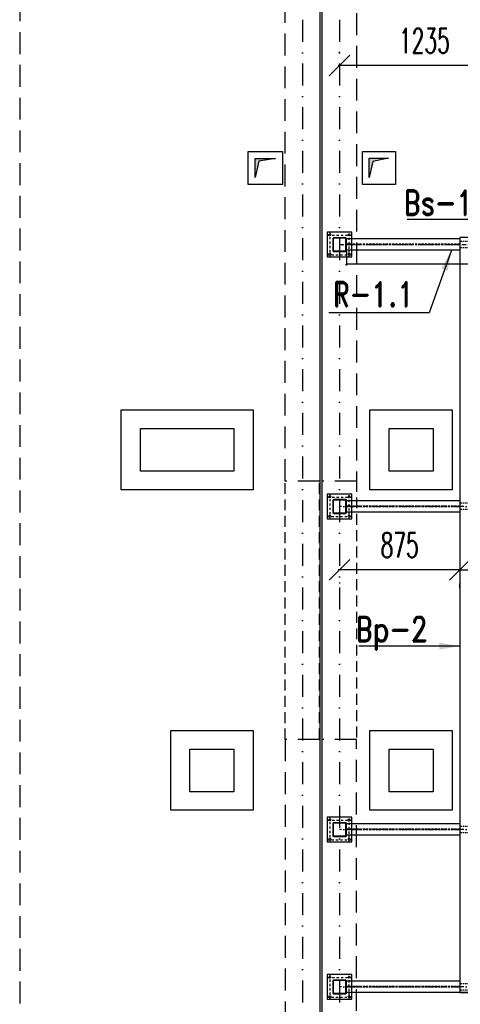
# Model space of a CAD drawing. Header units: millimetres. Extents: x -228255 to 14536, y -140109 to 119945.
# Tile 65 of 123: x -195899 to -192692, y 77653 to 84815. Entities that reach past the tile are written whole.
import ezdxf

# ---------------------------------------------------------------- set-up
doc = ezdxf.new("R2010")
doc.units = ezdxf.units.MM
doc.header["$LTSCALE"] = 2.5
for name, pattern in [('DASHDOT', [25.4, 12.7, -6.35, 0, -6.35]), ('DASHDOT2', [12.7, 6.35, -3.175, 0, -3.175]), ('DASHED', [19.05, 12.7, -6.35]), ('DASHED2', [9.525, 6.35, -3.175])]:
    doc.linetypes.add(name, pattern=pattern)
for name, color, linetype in [('_otwory', 30, 'Continuous'), ('Kominy', 3, 'Continuous'), ('Nadproza', 202, 'DASHED2'), ('Nr_dzwigar', 42, 'Continuous'), ('Nr_platwie', 230, 'Continuous'), ('Osie', 134, 'DASHDOT'), ('Osie_laczniki', 157, 'DASHDOT2'), ('Przerywana', 5, 'DASHED'), ('S_platwie', 13, 'Continuous'), ('Sciany_nosne', 2, 'DASHED'), ('stal', 4, 'Continuous'), ('Stal_nw', 181, 'DASHED2'), ('Widok', 8, 'Continuous'), ('Wymiary', 86, 'Continuous')]:
    doc.layers.add(name, color=color, linetype=linetype)
doc.styles.add('Romans', font='romans.shx', dxfattribs={"width": 0.6})
doc.styles.add('style1', font='romand.shx', dxfattribs={"width": 0.8})
doc.styles.add('style3', font='romans.shx', dxfattribs={"width": 0.5})
doc.dimstyles.new('Skala_10', dxfattribs={"dimtxt": 18, "dimasz": 12, "dimexe": 10, "dimexo": 10, "dimgap": 10, "dimtad": 1, "dimdec": 0, "dimdsep": 46, "dimtxsty": 'style3', "dimblk": 'OBLIQUE', "dimcen": 0, "dimdle": 1, "dimclrd": 256, "dimclre": 256, "dimclrt": 31, "dimadec": 1, "dimazin": 0, "dimtfac": 1, "dimtdec": 0, "dimtix": 1, "dimtmove": 2, "dimatfit": 0, "dimldrblk": 'DOT', "dimfxl": 1, "dimtolj": 1, "dimtzin": 0, "dimlwd": -1, "dimlwe": -1, "dimarcsym": 0})
doc.dimstyles.new('Skala_100', dxfattribs={"dimtxt": 180, "dimasz": 150, "dimexe": 100, "dimexo": 200, "dimgap": 90, "dimtad": 1, "dimdec": 0, "dimrnd": 1, "dimdsep": 46, "dimtxsty": 'Romans', "dimblk": 'OBLIQUE', "dimcen": 0, "dimdle": 10, "dimclrd": 256, "dimclre": 256, "dimclrt": 31, "dimadec": 0, "dimazin": 0, "dimtfac": 1, "dimtdec": 0, "dimtix": 1, "dimtmove": 2, "dimatfit": 0, "dimfxl": 1, "dimtolj": 1, "dimtzin": 0, "dimlwd": -1, "dimlwe": -1, "dimarcsym": 0})

# ---------------------------------------------------------------- blocks, each defined once
blk = doc.blocks.new('Zk100x100x4')
for points in [[(-42, -50), (42, -50, 0.414214), (50, -42), (50, 42, 0.414214), (42, 50), (-42, 50, 0.414214), (-50, 42), (-50, -42, 0.414214)], [(-42, -46), (42, -46, 0.414214), (46, -42), (46, 42, 0.414214), (42, 46), (-42, 46, 0.414214), (-46, 42), (-46, -42, 0.414214)]]:
    blk.add_lwpolyline(points, format="xyb", close=True)
blk = doc.blocks.new('_Oblique')
at = {"color": 0, "linetype": 'ByBlock', "lineweight": -2}
blk.add_line((-0.5, -0.5), (0.5, 0.5), dxfattribs=at)
blk = doc.blocks.new('*D639')
at = {"layer": 'Defpoints', "color": 0, "transparency": 16777216}
for p in [(-192695.6, 80880.8), (-191175.6, 80880.8), (-191175.6, 80813.3)]:
    blk.add_point(p, dxfattribs=at)
at = {"layer": 'Wymiary', "transparency": 16777216}
for p, q in [((-192705.6, 80813.3), (-191165.6, 80813.3)), ((-192695.6, 80680.8), (-192695.6, 80713.3)), ((-191175.6, 80680.8), (-191175.6, 80713.3))]:
    blk.add_line(p, q, dxfattribs=at)
at = {"layer": 'Wymiary', "transparency": 16777216, "xscale": 150, "yscale": 150, "zscale": 150, "rotation": 180}
blk.add_blockref('_Oblique', (-192695.6, 80813.3), dxfattribs=at)
at = {"layer": 'Wymiary', "transparency": 16777216, "xscale": 150, "yscale": 150, "zscale": 150}
blk.add_blockref('_Oblique', (-191175.6, 80813.3), dxfattribs=at)
at = {"layer": 'Wymiary', "color": 31, "transparency": 16777216, "insert": (-191935.6, 80993.3), "char_height": 180, "attachment_point": 5, "style": 'Romans'}
blk.add_mtext('\\A1;1520', dxfattribs=at)
blk = doc.blocks.new('*D1016')
at = {"layer": 'Defpoints', "color": 0, "ltscale": 0.5, "transparency": 16777216}
for p in [(-193520.6, 83138.2), (-191105.6, 83128.2), (-193520.6, 83037.8)]:
    blk.add_point(p, dxfattribs=at)
at = {"layer": 'Wymiary', "ltscale": 0.5, "transparency": 16777216}
for p, q in [((-193520.6, 83128.2), (-193520.6, 83027.8)), ((-191105.6, 83118.2), (-191105.6, 83027.8)), ((-191104.6, 83037.8), (-193521.6, 83037.8))]:
    blk.add_line(p, q, dxfattribs=at)
at = {"layer": 'Wymiary', "ltscale": 0.5, "transparency": 16777216, "xscale": 12, "yscale": 12, "zscale": 12, "rotation": 180}
blk.add_blockref('_Oblique', (-193520.6, 83037.8), dxfattribs=at)
at = {"layer": 'Wymiary', "ltscale": 0.5, "transparency": 16777216, "xscale": 12, "yscale": 12, "zscale": 12}
blk.add_blockref('_Oblique', (-191105.6, 83037.8), dxfattribs=at)
at = {"layer": 'Wymiary', "color": 31, "ltscale": 0.5, "transparency": 16777216, "insert": (-192313.1, 83056.8), "char_height": 18, "attachment_point": 5, "style": 'style3'}
blk.add_mtext('\\A1;2415', dxfattribs=at)
blk = doc.blocks.new('_Dot')
at = {"color": 0, "linetype": 'ByBlock', "lineweight": -2}
blk.add_line((-0.5, 0), (-1, 0), dxfattribs=at)
at = {"color": 0, "linetype": 'ByBlock', "const_width": 0.5}
blk.add_lwpolyline([(-0.25, 0, 1), (0.25, 0, 1)], format="xyb", close=True, dxfattribs=at)
blk = doc.blocks.new('*D1439')
at = {"layer": 'Defpoints', "color": 0, "transparency": 16777216}
for p in [(-193570.6, 80920.9), (-192695.6, 80889.4), (-193570.6, 80813.3)]:
    blk.add_point(p, dxfattribs=at)
at = {"layer": 'Wymiary', "transparency": 16777216}
for p, q in [((-192685.6, 80813.3), (-193580.6, 80813.3)), ((-193570.6, 80720.9), (-193570.6, 80713.3)), ((-192695.6, 80689.4), (-192695.6, 80713.3))]:
    blk.add_line(p, q, dxfattribs=at)
at = {"layer": 'Wymiary', "transparency": 16777216, "xscale": 150, "yscale": 150, "zscale": 150, "rotation": 180}
blk.add_blockref('_Oblique', (-193570.6, 80813.3), dxfattribs=at)
at = {"layer": 'Wymiary', "transparency": 16777216, "xscale": 150, "yscale": 150, "zscale": 150}
blk.add_blockref('_Oblique', (-192695.6, 80813.3), dxfattribs=at)
at = {"layer": 'Wymiary', "color": 31, "transparency": 16777216, "insert": (-193133.1, 80993.3), "char_height": 180, "attachment_point": 5, "style": 'Romans'}
blk.add_mtext('\\A1;875', dxfattribs=at)
blk = doc.blocks.new('*D1441')
at = {"layer": 'Defpoints', "color": 0, "ltscale": 0.5, "transparency": 16777216}
for p in [(-193570.6, 84481.8), (-193570.6, 84372.4), (-192335.6, 83991.7)]:
    blk.add_point(p, dxfattribs=at)
at = {"layer": 'Wymiary', "ltscale": 0.5, "transparency": 16777216}
for p, q in [((-193570.6, 84572.4), (-193570.6, 84581.8)), ((-192335.6, 84191.7), (-192335.6, 84581.8)), ((-192325.6, 84481.8), (-193580.6, 84481.8))]:
    blk.add_line(p, q, dxfattribs=at)
at = {"layer": 'Wymiary', "ltscale": 0.5, "transparency": 16777216, "xscale": 150, "yscale": 150, "zscale": 150, "rotation": 180}
blk.add_blockref('_Oblique', (-193570.6, 84481.8), dxfattribs=at)
at = {"layer": 'Wymiary', "ltscale": 0.5, "transparency": 16777216, "xscale": 150, "yscale": 150, "zscale": 150}
blk.add_blockref('_Oblique', (-192335.6, 84481.8), dxfattribs=at)
at = {"layer": 'Wymiary', "color": 31, "ltscale": 0.5, "transparency": 16777216, "insert": (-192953.1, 84661.8), "char_height": 180, "attachment_point": 5, "style": 'Romans'}
blk.add_mtext('\\A1;1235', dxfattribs=at)

msp = doc.modelspace()

# ---------------------------------------------------------------- hatches: boundary and pattern name
at = {"layer": '_otwory'}
h = msp.add_hatch(color=256, dxfattribs=at)
h.dxf.hatch_style = 1
h.paths.add_polyline_path([(-194184.79, 83806.39), (-194184.79, 83666.39), (-194158.8, 83785.16), (-194036.5, 83806.39)])
h = msp.add_hatch(color=256, dxfattribs=at)
h.dxf.hatch_style = 1
h.paths.add_polyline_path([(-193328.15, 83784.56), (-193214.27, 83807.19), (-193354.27, 83807.19), (-193354.27, 83667.19)])

# ---------------------------------------------------------------- linework, layer by layer
for points in [[(-194234.79, 83856.39), (-193986.5, 83856.39), (-193986.5, 83616.39), (-194234.79, 83616.39)], [(-194184.79, 83806.39), (-194036.5, 83806.39), (-194158.8, 83785.16), (-194184.79, 83666.39)], [(-193404.27, 83857.19), (-193164.27, 83857.19), (-193164.27, 83617.19), (-193404.27, 83617.19)], [(-193354.27, 83807.19), (-193214.27, 83807.19), (-193328.15, 83784.56), (-193354.27, 83667.19)]]:
    msp.add_lwpolyline(points, close=True, dxfattribs=at)
at = {"layer": 'Kominy', "ltscale": 5}
for points in [[(-195159.81, 81976.17), (-194199.81, 81976.17), (-194199.81, 81396.17), (-195159.81, 81396.17)], [(-193350.61, 81976.17), (-192750.61, 81976.17), (-192750.61, 81396.17), (-193350.61, 81396.17)], [(-195019.81, 81841.17), (-194339.81, 81841.17), (-194339.81, 81531.17), (-195019.81, 81531.17)], [(-193210.61, 81841.17), (-192890.61, 81841.17), (-192890.61, 81531.17), (-193210.61, 81531.17)], [(-194799.81, 79644.24), (-194199.81, 79644.24), (-194199.81, 79064.24), (-194799.81, 79064.24)], [(-193350.61, 79644.24), (-192750.61, 79644.24), (-192750.61, 79064.24), (-193350.61, 79064.24)], [(-194659.81, 79509.24), (-194339.81, 79509.24), (-194339.81, 79199.24), (-194659.81, 79199.24)], [(-193210.61, 79509.24), (-192890.61, 79509.24), (-192890.61, 79199.24), (-193210.61, 79199.24)]]:
    msp.add_lwpolyline(points, close=True, dxfattribs=at)
at = {"layer": 'Nadproza', "ltscale": 5}
for p, q in [((-193966.22, 79579.24), (-193966.22, 81459.24)), ((-193716.22, 79579.24), (-193716.22, 81459.24)), ((-193696.22, 79579.24), (-193696.22, 81459.24)), ((-193446.22, 81459.24), (-193446.22, 79579.24))]:
    msp.add_line(p, q, dxfattribs=at)
at = {"layer": 'Osie', "ltscale": 5}
for p, q in [((-193840.61, 88623.95), (-193840.61, 71319.24)), ((-193570.61, 88623.95), (-193570.61, 71319.24))]:
    msp.add_line(p, q, dxfattribs=at)
at = {"layer": 'Osie'}
for p, q in [((-193570.61, 83179.24), (-187895.61, 83179.24)), ((-187895.61, 81274.24), (-193570.61, 81274.24)), ((-187895.61, 78924.24), (-193570.61, 78924.24)), ((-187895.61, 77779.24), (-193570.61, 77779.24))]:
    msp.add_line(p, q, dxfattribs=at)
at = {"layer": 'Osie_laczniki'}
for p, q in [((-193480.61, 83245.24), (-193660.61, 83245.24)), ((-193640.61, 83265.24), (-193640.61, 83085.24)), ((-193500.61, 83085.24), (-193500.61, 83265.24)), ((-193660.61, 83105.24), (-193480.61, 83105.24)), ((-193640.61, 81360.24), (-193640.61, 81180.24)), ((-193500.61, 81180.24), (-193500.61, 81360.24)), ((-193480.61, 81340.24), (-193660.61, 81340.24)), ((-193660.61, 81200.24), (-193480.61, 81200.24)), ((-193640.61, 79010.24), (-193640.61, 78830.24)), ((-193500.61, 78830.24), (-193500.61, 79010.24)), ((-193480.61, 78990.24), (-193660.61, 78990.24)), ((-193660.61, 78850.24), (-193480.61, 78850.24)), ((-193640.61, 77865.24), (-193640.61, 77685.24)), ((-193500.61, 77685.24), (-193500.61, 77865.24)), ((-193480.61, 77845.24), (-193660.61, 77845.24)), ((-193660.61, 77705.24), (-193480.61, 77705.24))]:
    msp.add_line(p, q, dxfattribs=at)
at = {"layer": 'Osie_laczniki', "ltscale": 0.5}
for p, q in [((-192615.61, 83202.24), (-192695.61, 83202.24)), ((-192615.61, 83156.24), (-192695.61, 83156.24)), ((-192615.61, 81297.24), (-192695.61, 81297.24)), ((-192615.61, 81251.24), (-192695.61, 81251.24)), ((-192615.61, 78947.24), (-192695.61, 78947.24)), ((-192615.61, 78901.24), (-192695.61, 78901.24)), ((-192615.61, 77802.24), (-192695.61, 77802.24)), ((-192615.61, 77756.24), (-192695.61, 77756.24))]:
    msp.add_line(p, q, dxfattribs=at)
at = {"layer": 'Przerywana', "ltscale": 5}
msp.add_line((-195898.7, 87819.24), (-195898.7, 73219.24), dxfattribs=at)
at = {"layer": 'S_platwie', "ltscale": 0.5}
msp.add_lwpolyline([(-192615.61, 83230.24), (-192695.61, 83230.24), (-192695.61, 77738.24), (-192615.61, 77738.24)], close=True, dxfattribs=at)
at = {"layer": 'Sciany_nosne', "ltscale": 5}
for p, q in [((-193965.42, 81459.24), (-193965.42, 87719.24)), ((-193715.42, 87719.24), (-193715.42, 81459.24)), ((-193696.22, 81459.24), (-193696.22, 87719.24)), ((-193446.22, 87719.24), (-193446.22, 81459.24)), ((-193715.42, 81459.24), (-193965.42, 81459.24)), ((-193446.22, 81459.24), (-193696.22, 81459.24)), ((-193715.42, 79579.24), (-193965.42, 79579.24)), ((-193965.42, 79579.24), (-193965.42, 73319.24)), ((-193715.42, 79579.24), (-193715.42, 73319.24)), ((-193696.22, 73319.24), (-193696.22, 79579.24)), ((-193446.22, 79579.24), (-193696.22, 79579.24)), ((-193446.22, 73319.24), (-193446.22, 79579.24))]:
    msp.add_line(p, q, dxfattribs=at)
at = {"layer": 'stal'}
for p, q in [((-192695.61, 83220.24), (-193520.61, 83220.24)), ((-192695.61, 83138.24), (-193520.61, 83138.24)), ((-192695.61, 81315.24), (-193520.61, 81315.24)), ((-192695.61, 81233.24), (-193520.61, 81233.24)), ((-192695.61, 78965.24), (-193520.61, 78965.24)), ((-192695.61, 78883.24), (-193520.61, 78883.24)), ((-192695.61, 77820.24), (-193520.61, 77820.24)), ((-190745.61, 77738.24), (-193520.61, 77738.24))]:
    msp.add_line(p, q, dxfattribs=at)
for points in [[(-193660.61, 83089.24), (-193480.61, 83089.24), (-193480.61, 83269.24), (-193660.61, 83269.24)], [(-193660.61, 81184.24), (-193480.61, 81184.24), (-193480.61, 81364.24), (-193660.61, 81364.24)], [(-193660.61, 78834.24), (-193480.61, 78834.24), (-193480.61, 79014.24), (-193660.61, 79014.24)], [(-193660.61, 77689.24), (-193480.61, 77689.24), (-193480.61, 77869.24), (-193660.61, 77869.24)]]:
    msp.add_lwpolyline(points, close=True, dxfattribs=at)
for centre in [(-193640.61, 83249.24), (-193500.61, 83249.24), (-193640.61, 83109.24), (-193500.61, 83109.24), (-193640.61, 81344.24), (-193500.61, 81344.24), (-193640.61, 81204.24), (-193500.61, 81204.24), (-193640.61, 78994.24), (-193500.61, 78994.24), (-193640.61, 78854.24), (-193500.61, 78854.24), (-193640.61, 77849.24), (-193500.61, 77849.24), (-193640.61, 77709.24), (-193500.61, 77709.24)]:
    msp.add_circle(centre, 6.5, dxfattribs=at)
at = {"layer": 'Stal_nw'}
for p, q in [((-192695.61, 83181.74), (-193520.61, 83181.74)), ((-192695.61, 83176.74), (-193520.61, 83176.74)), ((-192695.61, 81276.74), (-193520.61, 81276.74)), ((-192695.61, 81271.74), (-193520.61, 81271.74)), ((-192695.61, 78926.74), (-193520.61, 78926.74)), ((-192695.61, 78921.74), (-193520.61, 78921.74)), ((-192695.61, 77781.74), (-193520.61, 77781.74)), ((-192695.61, 77776.74), (-193520.61, 77776.74))]:
    msp.add_line(p, q, dxfattribs=at)
at = {"layer": 'Widok'}
for p, q in [((-193715.42, 87719.24), (-193715.42, 73319.24)), ((-193696.22, 73319.24), (-193696.22, 87719.24))]:
    msp.add_line(p, q, dxfattribs=at)

# ---------------------------------------------------------------- block references
at = {"layer": 'stal'}
for p in [(-193570.61, 83179.24), (-193570.61, 81274.24), (-193570.61, 78924.24), (-193570.61, 77779.24)]:
    msp.add_blockref('Zk100x100x4', p, dxfattribs=at)

# ---------------------------------------------------------------- texts
at = {"layer": 'Nr_dzwigar', "style": 'style1', "width": 0.8}
msp.add_text('R-1.1', height=180, dxfattribs=at).set_placement((-193619.33, 82728.06))
at = {"layer": 'Nr_platwie', "style": 'style1', "width": 0.8}
for s, p in [('Bs-1', (-193103.7, 83393.85)), ('Bp-2', (-193453.7, 80291.77))]:
    msp.add_text(s, height=180, dxfattribs=at).set_placement(p)

# ---------------------------------------------------------------- dimensions: what is measured, and where the dimension line sits
at = {"layer": 'Wymiary', "ltscale": 0.5}
for base, p1, p2, dimstyle, picture, middle in [((-193570.61, 84481.76), (-192335.61, 83991.65), (-193570.61, 84372.42), 'Skala_100', '*D1441', (-192953.11, 84661.76)), ((-193520.61, 83037.84), (-191105.61, 83128.24), (-193520.61, 83138.24), 'Skala_10', '*D1016', (-192313.11, 83056.84))]:
    dim = msp.add_linear_dim(base=base, p1=p1, p2=p2, dimstyle=dimstyle, dxfattribs=at)
    dim.commit()
    dim.dimension.update_dxf_attribs({"geometry": picture, "text_midpoint": middle})
at = {"layer": 'Wymiary'}
for base, p1, p2, picture, middle in [((-193570.61, 80813.31), (-192695.61, 80889.43), (-193570.61, 80920.9), '*D1439', (-193133.11, 80993.31)), ((-191175.61, 80813.31), (-192695.61, 80880.85), (-191175.61, 80880.85), '*D639', (-191935.61, 80993.31))]:
    dim = msp.add_linear_dim(base=base, p1=p1, p2=p2, dimstyle='Skala_100', dxfattribs=at)
    dim.commit()
    dim.dimension.update_dxf_attribs({"geometry": picture, "text_midpoint": middle})

# ---------------------------------------------------------------- leaders
at = {"layer": 'Nr_dzwigar'}
msp.add_leader([(-192756.7, 83138.24), (-192917.8, 82683.36), (-193649.64, 82683.36)], dimstyle='Skala_100', override={"dimgap": 90, "dimtad": 0}, dxfattribs=at)
at = {"layer": 'Nr_platwie'}
for points in [[(-192345.61, 83360.34), (-193079.44, 83360.34)], [(-192695.61, 80258.25), (-193429.44, 80258.25)]]:
    msp.add_leader(points, dimstyle='Skala_100', override={"dimtad": 0}, dxfattribs=at)

doc.saveas('drawing.dxf')
